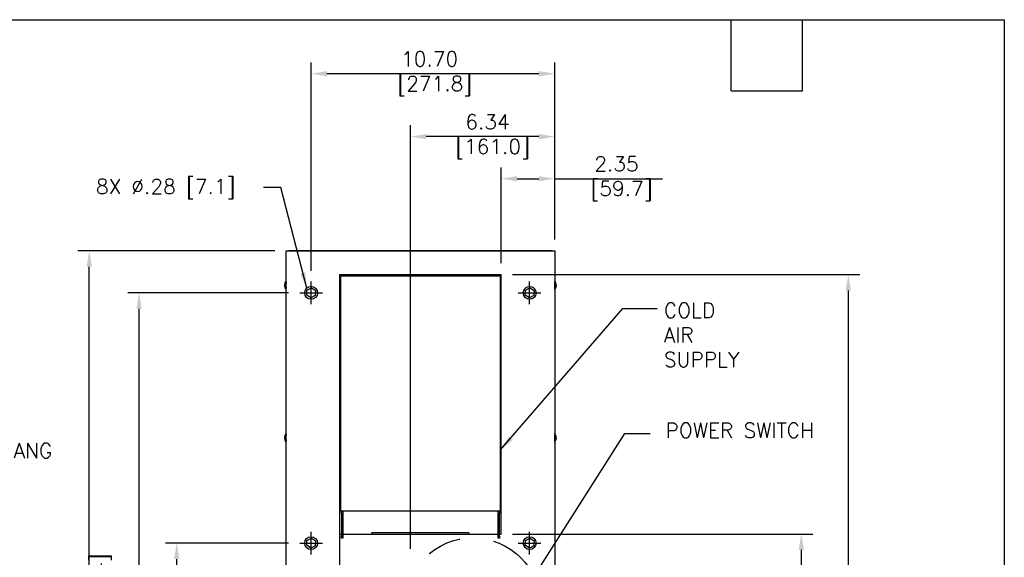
# Model space of a CAD drawing. Header units: inches. Extents: x -1 to 108, y 3 to 86.
# Tile 17 of 17: x 65 to 108, y 63 to 86. Entities that reach past the tile are written whole.
import ezdxf

# ---------------------------------------------------------------- set-up
doc = ezdxf.new("R2010")
doc.units = ezdxf.units.IN
doc.header["$LTSCALE"] = 12
doc.header["$MEASUREMENT"] = 0
doc.header["$PDSIZE"] = -1
for name, pattern in [('CENTER', [2, 1.25, -0.25, 0.25, -0.25]), ('PHANTOM2', [1.25, 0.625, -0.125, 0.125, -0.125, 0.125, -0.125]), ('SLD-Solid', [0])]:
    doc.linetypes.add(name, pattern=pattern)
doc.layers.add('CENTER LINE', color=40, linetype='CENTER')
doc.layers.add('phantom', color=4, linetype='PHANTOM2')
for name, color, linetype, lineweight in [('DIMENSIONS', 140, 'SLD-Solid', 25), ('DIMENSIONS @ 1', 140, 'SLD-Solid', 25), ('TEXT', 140, 'SLD-Solid', 25), ('TEXT @ 1', 140, 'SLD-Solid', 25)]:
    doc.layers.add(name, color=color, linetype=linetype, lineweight=lineweight)
doc.styles.add('ROMANS', font='romans.shx')
doc.dimstyles.new('FSTD1', dxfattribs={"dimtxt": 0.65, "dimasz": 0.7, "dimexe": 0.5, "dimexo": 0.5, "dimgap": 0.25, "dimtad": 1, "dimzin": 9, "dimdsep": 46, "dimtxsty": 'ROMANS', "dimcen": 0, "dimadec": 0, "dimazin": 0, "dimtfac": 1, "dimtmove": 0, "dimatfit": 3, "dimfxl": 0, "dimtolj": 1, "dimarcsym": 0})

# ---------------------------------------------------------------- blocks, each defined once
blk = doc.blocks.new('*D98')
at = {"layer": 'Defpoints', "color": 0}
for p in [(71.881, 63.471), (77.284, 63.471), (76.683, 40.321)]:
    blk.add_point(p, dxfattribs=at)
at = {"layer": 'DIMENSIONS', "color": 0, "lineweight": -2}
for p, q in [((76.784, 63.471), (71.381, 63.471)), ((71.881, 41.021), (71.881, 62.771)), ((76.183, 40.321), (71.381, 40.321))]:
    blk.add_line(p, q, dxfattribs=at)
at = {"layer": 'DIMENSIONS', "color": 0}
for points in [[(71.764, 62.771), (71.998, 62.771), (71.881, 63.471)], [(71.764, 41.021), (71.998, 41.021), (71.881, 40.321)]]:
    blk.add_solid(points, dxfattribs=at)
at = {"layer": 'DIMENSIONS', "color": 0, "char_height": 0.65, "attachment_point": 5, "rotation": 90, "style": 'ROMANS'}
for s, insert in [('\\A1;[588.0]', (72.626, 51.896)), ('\\A1;23.15', (71.306, 51.896))]:
    blk.add_mtext(s, dxfattribs=dict(at, insert=insert))
blk = doc.blocks.new('*D99')
at = {"layer": 'Defpoints', "color": 0}
for p in [(70.228, 74.471), (77.284, 74.471), (76.683, 40.321)]:
    blk.add_point(p, dxfattribs=at)
at = {"layer": 'DIMENSIONS', "color": 0, "lineweight": -2}
for p, q in [((76.784, 74.471), (69.728, 74.471)), ((70.228, 41.021), (70.228, 73.771)), ((76.183, 40.321), (69.728, 40.321))]:
    blk.add_line(p, q, dxfattribs=at)
at = {"layer": 'DIMENSIONS', "color": 0}
for points in [[(70.111, 73.771), (70.345, 73.771), (70.228, 74.471)], [(70.111, 41.021), (70.345, 41.021), (70.228, 40.321)]]:
    blk.add_solid(points, dxfattribs=at)
at = {"layer": 'DIMENSIONS', "color": 0, "char_height": 0.65, "attachment_point": 5, "rotation": 90, "style": 'ROMANS'}
for s, insert in [('\\A1;34.15', (69.653, 57.396)), ('\\A1;[867.4]', (70.973, 57.396))]:
    blk.add_mtext(s, dxfattribs=dict(at, insert=insert))
blk = doc.blocks.new('*D104')
at = {"layer": 'Defpoints', "color": 0}
for p in [(86.133, 63.871), (88.483, 40.321), (99.314, 40.321)]:
    blk.add_point(p, dxfattribs=at)
at = {"layer": 'DIMENSIONS', "color": 0, "lineweight": -2}
for p, q in [((86.633, 63.871), (99.814, 63.871)), ((99.314, 63.171), (99.314, 41.021)), ((88.983, 40.321), (99.814, 40.321))]:
    blk.add_line(p, q, dxfattribs=at)
at = {"layer": 'DIMENSIONS', "color": 0}
for points in [[(99.197, 63.171), (99.43, 63.171), (99.314, 63.871)], [(99.197, 41.021), (99.43, 41.021), (99.314, 40.321)]]:
    blk.add_solid(points, dxfattribs=at)
at = {"layer": 'DIMENSIONS', "color": 0, "insert": (99.314, 55.583), "char_height": 0.65, "attachment_point": 5, "rotation": 90, "style": 'ROMANS'}
blk.add_mtext('\\A1;23.55\\P [598.2]', dxfattribs=at)
blk = doc.blocks.new('*D105')
at = {"layer": 'Defpoints', "color": 0}
for p in [(86.133, 75.271), (88.483, 40.321), (101.38, 40.321)]:
    blk.add_point(p, dxfattribs=at)
at = {"layer": 'DIMENSIONS', "color": 0, "lineweight": -2}
for p, q in [((86.633, 75.271), (101.88, 75.271)), ((101.38, 74.571), (101.38, 41.021)), ((88.983, 40.321), (101.88, 40.321))]:
    blk.add_line(p, q, dxfattribs=at)
at = {"layer": 'DIMENSIONS', "color": 0}
for points in [[(101.263, 74.571), (101.496, 74.571), (101.38, 75.271)], [(101.263, 41.021), (101.496, 41.021), (101.38, 40.321)]]:
    blk.add_solid(points, dxfattribs=at)
at = {"layer": 'DIMENSIONS', "color": 0, "insert": (101.38, 59.715), "char_height": 0.65, "attachment_point": 5, "rotation": 90, "style": 'ROMANS'}
blk.add_mtext('\\A1;34.95\\P [887.7]', dxfattribs=at)
blk = doc.blocks.new('*D106')
at = {"layer": 'Defpoints', "color": 0}
for p in [(68.037, 76.321), (76.683, 76.321), (76.683, 40.321)]:
    blk.add_point(p, dxfattribs=at)
at = {"layer": 'DIMENSIONS', "color": 0, "lineweight": -2}
for p, q in [((76.183, 76.321), (67.537, 76.321)), ((68.037, 41.021), (68.037, 75.621)), ((76.183, 40.321), (67.537, 40.321))]:
    blk.add_line(p, q, dxfattribs=at)
at = {"layer": 'DIMENSIONS', "color": 0}
for points in [[(67.92, 75.621), (68.154, 75.621), (68.037, 76.321)], [(67.92, 41.021), (68.154, 41.021), (68.037, 40.321)]]:
    blk.add_solid(points, dxfattribs=at)
at = {"layer": 'DIMENSIONS', "color": 0, "insert": (68.037, 61.159), "char_height": 0.65, "attachment_point": 5, "rotation": 90, "style": 'ROMANS'}
blk.add_mtext('\\A1;36.00\\P [914.4]', dxfattribs=at)
blk = doc.blocks.new('*D109')
at = {"layer": 'Defpoints', "color": 0}
for p in [(77.781, 84.101), (88.483, 76.338), (77.781, 74.94)]:
    blk.add_point(p, dxfattribs=at)
at = {"layer": 'DIMENSIONS', "color": 0, "lineweight": -2}
for p, q in [((77.781, 75.44), (77.781, 84.601)), ((88.483, 76.838), (88.483, 84.601)), ((87.783, 84.101), (78.481, 84.101))]:
    blk.add_line(p, q, dxfattribs=at)
at = {"layer": 'DIMENSIONS', "color": 0}
for points in [[(78.481, 84.218), (78.481, 83.985), (77.781, 84.101)], [(87.783, 84.218), (87.783, 83.985), (88.483, 84.101)]]:
    blk.add_solid(points, dxfattribs=at)
at = {"layer": 'DIMENSIONS', "color": 0, "insert": (82.99, 84.101), "char_height": 0.65, "attachment_point": 5, "style": 'ROMANS'}
blk.add_mtext('\\A1;10.70\\P [271.8]', dxfattribs=at)
blk = doc.blocks.new('*D112')
at = {"layer": 'Defpoints', "color": 0}
for p in [(86.133, 79.487), (88.483, 76.321), (86.133, 75.271)]:
    blk.add_point(p, dxfattribs=at)
at = {"layer": 'DIMENSIONS', "color": 0, "lineweight": -2}
for p, q in [((86.133, 75.771), (86.133, 79.987)), ((88.483, 76.821), (88.483, 79.987)), ((86.833, 79.487), (87.783, 79.487)), ((88.483, 79.487), (93.211, 79.487))]:
    blk.add_line(p, q, dxfattribs=at)
at = {"layer": 'DIMENSIONS', "color": 0}
for points in [[(86.833, 79.604), (86.833, 79.371), (86.133, 79.487)], [(87.783, 79.604), (87.783, 79.371), (88.483, 79.487)]]:
    blk.add_solid(points, dxfattribs=at)
at = {"layer": 'DIMENSIONS', "color": 0, "insert": (91.197, 79.487), "char_height": 0.65, "attachment_point": 5, "style": 'ROMANS'}
blk.add_mtext('\\A1;2.35\\P [59.7]', dxfattribs=at)
blk = doc.blocks.new('*D113')
at = {"layer": 'Defpoints', "color": 0}
for p in [(79.033, 64.856), (88.483, 40.295), (79.033, 34.219)]:
    blk.add_point(p, dxfattribs=at)
at = {"layer": 'DIMENSIONS', "color": 0, "lineweight": -2}
for p, q in [((79.033, 64.356), (79.033, 33.719)), ((88.483, 39.795), (88.483, 33.719)), ((87.783, 34.219), (79.733, 34.219))]:
    blk.add_line(p, q, dxfattribs=at)
at = {"layer": 'DIMENSIONS', "color": 0}
for points in [[(79.733, 34.336), (79.733, 34.103), (79.033, 34.219)], [(87.783, 34.336), (87.783, 34.103), (88.483, 34.219)]]:
    blk.add_solid(points, dxfattribs=at)
at = {"layer": 'DIMENSIONS', "color": 0, "insert": (83.307, 34.219), "char_height": 0.65, "attachment_point": 5, "style": 'ROMANS'}
blk.add_mtext('\\A1;9.45\\P [240.0]', dxfattribs=at)
blk = doc.blocks.new('*D114')
at = {"layer": 'Defpoints', "color": 0}
for p in [(82.143, 81.337), (88.483, 76.321), (82.143, 62.721)]:
    blk.add_point(p, dxfattribs=at)
at = {"layer": 'DIMENSIONS', "color": 0, "lineweight": -2}
for p, q in [((82.143, 63.221), (82.143, 81.837)), ((88.483, 76.821), (88.483, 81.837)), ((87.783, 81.337), (82.843, 81.337))]:
    blk.add_line(p, q, dxfattribs=at)
at = {"layer": 'DIMENSIONS', "color": 0}
for points in [[(82.843, 81.454), (82.843, 81.221), (82.143, 81.337)], [(87.783, 81.454), (87.783, 81.221), (88.483, 81.337)]]:
    blk.add_solid(points, dxfattribs=at)
at = {"layer": 'DIMENSIONS', "color": 0, "insert": (85.532, 81.337), "char_height": 0.65, "attachment_point": 5, "style": 'ROMANS'}
blk.add_mtext('\\A1;6.34\\P [161.0]', dxfattribs=at)

msp = doc.modelspace()

# ---------------------------------------------------------------- linework, layer by layer
for p, q in [((76.683, 40.321), (76.683, 76.321)), ((76.683, 76.321), (88.483, 76.321)), ((88.366, 76.322), (76.799, 76.322)), ((88.483, 76.321), (88.483, 40.321)), ((79.033, 75.271), (79.033, 63.871)), ((79.033, 75.271), (86.133, 75.271)), ((86.133, 63.871), (86.133, 75.271)), ((79.083, 64.871), (79.083, 75.196)), ((79.108, 75.221), (86.058, 75.221)), ((86.083, 75.196), (86.083, 64.871)), ((77.59, 74.374), (77.602, 74.589)), ((77.602, 74.589), (77.794, 74.686)), ((77.794, 74.686), (77.975, 74.569)), ((77.975, 74.569), (77.963, 74.354)), ((87.19, 74.374), (87.202, 74.589)), ((87.202, 74.589), (87.394, 74.686)), ((87.394, 74.686), (87.575, 74.569)), ((87.575, 74.569), (87.563, 74.354)), ((77.771, 74.256), (77.59, 74.374)), ((77.963, 74.354), (77.771, 74.256)), ((87.371, 74.256), (87.19, 74.374)), ((87.563, 74.354), (87.371, 74.256)), ((79.083, 64.888), (86.083, 64.888)), ((79.114, 64.871), (79.083, 64.871)), ((79.114, 64.771), (79.114, 64.871)), ((79.114, 64.871), (79.172, 64.871)), ((79.114, 64.771), (79.114, 63.783)), ((79.172, 64.771), (79.114, 64.771)), ((79.172, 64.871), (79.172, 64.771)), ((79.172, 64.771), (79.172, 63.783)), ((85.994, 64.771), (85.994, 64.871)), ((85.994, 64.871), (86.052, 64.871)), ((85.994, 63.783), (85.994, 64.771)), ((86.052, 64.771), (85.994, 64.771)), ((86.083, 64.871), (86.052, 64.871)), ((86.052, 64.871), (86.052, 64.771)), ((86.052, 63.783), (86.052, 64.771)), ((77.59, 63.374), (77.602, 63.589)), ((77.602, 63.589), (77.794, 63.686)), ((77.794, 63.686), (77.975, 63.569)), ((79.033, 63.871), (79.114, 63.871)), ((79.114, 63.683), (79.114, 63.783)), ((79.114, 63.783), (79.172, 63.783)), ((79.172, 63.683), (79.114, 63.683)), ((79.172, 63.871), (85.994, 63.871)), ((79.172, 63.783), (79.172, 63.683)), ((84.712, 63.921), (80.454, 63.921)), ((80.454, 63.871), (80.454, 63.921)), ((84.712, 63.921), (84.712, 63.871)), ((85.994, 63.783), (86.052, 63.783)), ((85.994, 63.683), (85.994, 63.783)), ((86.052, 63.683), (85.994, 63.683)), ((86.052, 63.871), (86.133, 63.871)), ((86.052, 63.783), (86.052, 63.683)), ((87.19, 63.374), (87.202, 63.589)), ((87.202, 63.589), (87.394, 63.686)), ((87.394, 63.686), (87.575, 63.569)), ((77.771, 63.256), (77.59, 63.374)), ((77.963, 63.354), (77.771, 63.256)), ((77.975, 63.569), (77.963, 63.354)), ((87.371, 63.256), (87.19, 63.374)), ((87.563, 63.354), (87.371, 63.256)), ((87.575, 63.569), (87.563, 63.354))]:
    msp.add_line(p, q)
for centre in [(77.783, 74.471), (87.383, 74.471), (77.783, 63.471), (87.383, 63.471)]:
    msp.add_circle(centre, 0.282)
for centre, radius, start, end in [((76.911, 74.801), 0.303, 138.3965, 221.6035), ((79.108, 75.196), 0.025, 90, 180), ((86.058, 75.196), 0.025, 0, 90), ((88.254, 74.801), 0.303, 318.3942, 41.6058), ((76.911, 68.101), 0.303, 138.3965, 221.6035), ((88.254, 68.101), 0.303, 318.3942, 41.6058)]:
    msp.add_arc(centre, radius, start, end)
for points, weights in [([(76.799, 76.322), (76.798, 76.322), (76.798, 76.321)], [1, 0.999547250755, 1]), ([(88.367, 76.321), (88.367, 76.322), (88.366, 76.322)], [1, 0.999547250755, 1]), ([(76.683, 74.928), (76.674, 74.801), (76.683, 74.673)], [1, 0.803270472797, 1]), ([(88.483, 74.672), (88.491, 74.801), (88.483, 74.929)], [1, 0.800344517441, 1]), ([(76.683, 68.228), (76.674, 68.101), (76.683, 67.973)], [1, 0.803270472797, 1]), ([(88.483, 67.972), (88.491, 68.101), (88.483, 68.229)], [1, 0.800344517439, 1])]:
    msp.add_rational_spline(points, weights, degree=2)
at = {"layer": 'CENTER LINE'}
for p, q in [((77.781, 73.971), (77.781, 74.971)), ((87.381, 73.971), (87.381, 74.971)), ((77.284, 74.471), (78.281, 74.471)), ((86.884, 74.471), (87.881, 74.471)), ((77.781, 62.971), (77.781, 63.971)), ((87.381, 62.971), (87.381, 63.971)), ((77.284, 63.471), (78.281, 63.471)), ((86.884, 63.471), (87.881, 63.471))]:
    msp.add_line(p, q, dxfattribs=at)
at = {"layer": 'phantom'}
msp.add_circle((84.884, 60.711), 2.988, dxfattribs=at)
at = {"layer": 'TEXT'}
for p, q in [((-1.239, 86.478), (108.231, 86.478)), ((96.241, 83.35), (96.241, 86.478)), ((99.369, 83.35), (99.369, 86.478)), ((108.231, 86.478), (108.231, 3.072)), ((96.241, 83.35), (99.369, 83.35))]:
    msp.add_line(p, q, dxfattribs=at)

# ---------------------------------------------------------------- texts
at = {"layer": 'TEXT', "style": 'ROMANS'}
for s, p in [('8X %%C.28 [7.1]', (68.331, 78.821)), ('POWER SWITCH', (93.35, 68.101))]:
    msp.add_text(s, height=0.65, dxfattribs=at).set_placement(p)
at = {"layer": 'TEXT', "char_height": 0.65, "attachment_point": 1, "style": 'ROMANS'}
for s, width, insert in [('COLD\\PAIR\\PSUPPLY', 5.03731, (93.277, 74.028)), ('EASY HANG\\PTABS', 7.51952, (61.567, 67.861))]:
    msp.add_mtext_dynamic_manual_height_columns(s, width=width, gutter_width=2.5, heights=[0], dxfattribs=dict(at, insert=insert))

# ---------------------------------------------------------------- dimensions: what is measured, and where the dimension line sits
at = {"layer": 'DIMENSIONS @ 1'}
for base, p1, p2, override, picture, middle in [((77.781, 84.101), (88.483, 76.338), (77.781, 74.94), {"dimscale": 1, "dimpost": '0\\X', "dimtix": 0, "dimtofl": 1, "dimtmove": 0, "dimatfit": 3}, '*D109', (82.99, 84.101)), ((82.143, 81.337), (88.483, 76.321), (82.143, 62.721), {"dimscale": 1, "dimzin": 1, "dimpost": '\\X', "dimtix": 0, "dimtofl": 1, "dimtmove": 0, "dimatfit": 3}, '*D114', (85.532, 81.337)), ((86.133, 79.487), (88.483, 76.321), (86.133, 75.271), {"dimscale": 1, "dimpost": '\\X', "dimtix": 0, "dimtofl": 1, "dimtmove": 0, "dimatfit": 3}, '*D112', (91.197, 79.487)), ((79.033, 34.219), (88.483, 40.295), (79.033, 64.856), {"dimscale": 1, "dimpost": '\\X', "dimtix": 0, "dimtofl": 1, "dimtmove": 0, "dimatfit": 3}, '*D113', (83.307, 34.219))]:
    dim = msp.add_linear_dim(base=base, p1=p1, p2=p2, dimstyle='FSTD1', override=override, dxfattribs=at)
    dim.commit()
    dim.dimension.update_dxf_attribs({"geometry": picture, "text_midpoint": middle, "dimtype": 128})
for base, p1, p2, override, picture, middle in [((68.037, 76.321), (76.683, 40.321), (76.683, 76.321), {"dimscale": 1, "dimzin": 1, "dimpost": '<>\\X', "dimtix": 0, "dimtofl": 1, "dimtmove": 0, "dimatfit": 3}, '*D106', (68.037, 61.159)), ((101.38, 40.321), (86.133, 75.271), (88.483, 40.321), {"dimscale": 1, "dimpost": '\\X', "dimtix": 0, "dimtofl": 1, "dimtmove": 0, "dimatfit": 3}, '*D105', (101.38, 59.715)), ((99.314, 40.321), (86.133, 63.871), (88.483, 40.321), {"dimscale": 1, "dimpost": '\\X', "dimtix": 0, "dimtofl": 1, "dimtmove": 0, "dimatfit": 3}, '*D104', (99.314, 55.583))]:
    dim = msp.add_linear_dim(base=base, p1=p1, p2=p2, angle=90, dimstyle='FSTD1', override=override, dxfattribs=at)
    dim.commit()
    dim.dimension.update_dxf_attribs({"geometry": picture, "text_midpoint": middle, "dimtype": 128})
for base, p2, picture, middle in [((70.228, 74.471), (77.284, 74.471), '*D99', (70.228, 57.396)), ((71.881, 63.471), (77.284, 63.471), '*D98', (71.881, 51.896))]:
    dim = msp.add_linear_dim(base=base, p1=(76.683, 40.321), p2=p2, angle=90, dimstyle='FSTD1', override={"dimscale": 1, "dimpost": '<>\\X', "dimtix": 0, "dimtofl": 1, "dimtmove": 0, "dimatfit": 3}, dxfattribs=at)
    dim.commit()
    dim.dimension.update_dxf_attribs({"geometry": picture, "text_midpoint": middle})

# ---------------------------------------------------------------- leaders
at = {"layer": 'TEXT @ 1'}
for points in [[(77.592, 74.672), (76.453, 79.095), (75.695, 79.095)], [(86.093, 67.552), (91.471, 73.788), (92.989, 73.785)], [(86.582, 60.466), (91.561, 68.294), (92.669, 68.294)]]:
    msp.add_leader(points, dimstyle='FSTD1', override={"dimscale": 1}, dxfattribs=at)

doc.saveas('drawing.dxf')
